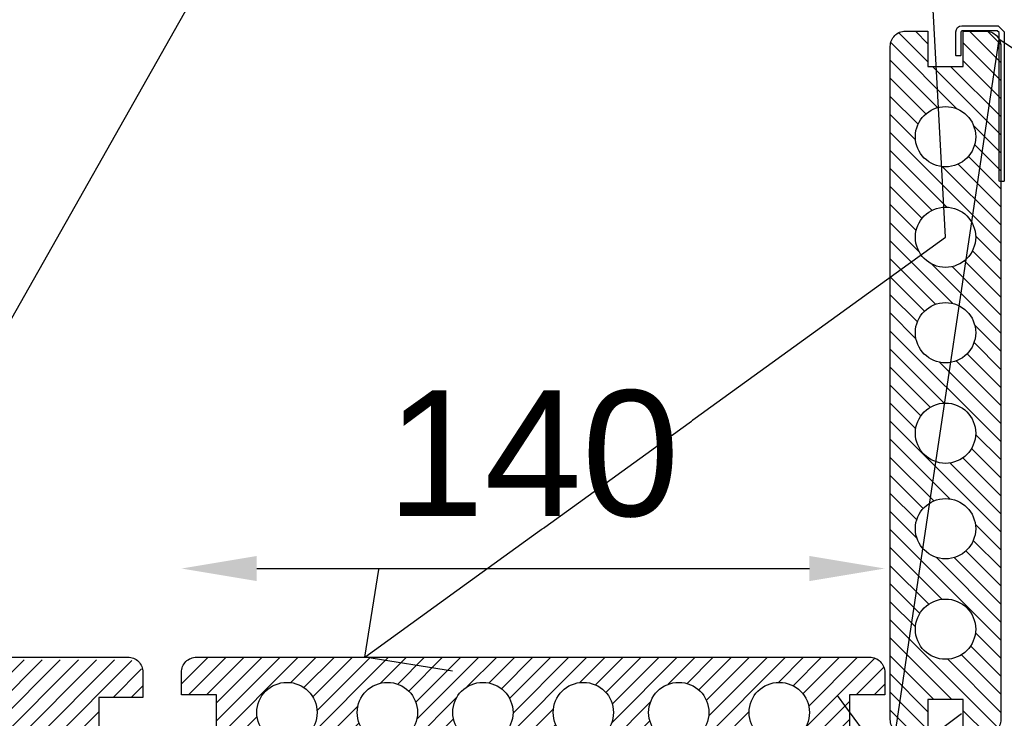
# Model space of a CAD drawing. Header units: millimetres. Extents: x -1898 to 1013, y -439 to 713.
# Tile 21 of 54: x 20 to 216, y 306 to 445. Entities that reach past the tile are written whole.
import ezdxf
from ezdxf import colors
from ezdxf.entities.mleader import LeaderData, LeaderLine
from ezdxf.math import Vec2, Vec3

# ---------------------------------------------------------------- set-up
doc = ezdxf.new("R2010")
doc.units = ezdxf.units.MM
doc.layers.add('A-ANNO-DIMS', color=7, linetype='Continuous', lineweight=9)
doc.layers.add('G-ANNO-DIMS', color=7, linetype='Continuous', lineweight=9)
doc.layers.add('ecoteak_profil', color=2, linetype='Continuous')
doc.layers.add('ecoteak_szraf', color=8, linetype='Continuous')
doc.styles.add('ID_Arial_skala 1 100', font='arial.ttf', dxfattribs={"height": 25})
doc.dimstyles.new('ID_Arial skala 1 100_strzalki', dxfattribs={"dimscale": 30.48, "dimtxt": 25, "dimasz": 0.492126, "dimexe": 0.492126, "dimexo": 0.492126, "dimgap": 0.328084, "dimtad": 1, "dimdec": 0, "dimzin": 0, "dimdsep": 46, "dimtxsty": 'ID_Arial_skala 1 100', "dimblk2": 'OBLIQUE', "dimcen": 0.09, "dimdle": 0.328084, "dimse1": 1, "dimse2": 1, "dimazin": 0, "dimtfac": 1, "dimtdec": 0, "dimtix": 1, "dimtmove": 0, "dimatfit": 3, "dimfxl": 1, "dimtvp": 1, "dimtfill": 1, "dimtolj": 1, "dimtzin": 0, "dimarcsym": 2})

# ---------------------------------------------------------------- blocks, each defined once
blk = doc.blocks.new('A$Cec00c39f')
at = {"layer": 'ecoteak_szraf'}
h = blk.add_hatch(dxfattribs=at)
h.set_pattern_fill('LINE', color=256, scale=0.8, angle=45, style=0)
h.set_pattern_definition([(45, (70, -93.1085), (-1.79605, 1.79605), [])])
h.paths.add_polyline_path([(140, -4.5), (140, 0), (133, 0), (133, 7), (140, 7), (140, 11.5, 0.414214), (137, 14.5), (70, 14.5), (3, 14.5, 0.414214), (0, 11.5), (0, 7), (7, 7), (7, 0), (0, 0), (0, -4.5, 0.414214), (3, -7.5), (70, -7.5), (137, -7.5, 0.414214)])
h.paths.add_polyline_path([(54, 3.5, -1), (66, 3.5, -1)], flags=16)
h.paths.add_polyline_path([(35, 3.5, -1), (47, 3.5, -1)], flags=16)
h.paths.add_polyline_path([(15, 3.5, -1), (27, 3.5, -1)], flags=16)
h.paths.add_polyline_path([(93, 3.5, -1), (105, 3.5, -1)], flags=16)
h.paths.add_polyline_path([(113, 3.5, -1), (125, 3.5, -1)], flags=16)
h.paths.add_polyline_path([(74, 3.5, -1), (86, 3.5, -1)], flags=16)
at = {"layer": 'ecoteak_profil'}
blk.add_lwpolyline([(70, 14.5), (137, 14.5, -0.414214), (140, 11.5), (140, 7), (133, 7), (133, 0), (140, 0), (140, -4.5, -0.414214), (137, -7.5), (70, -7.5), (3, -7.5, -0.414214), (0, -4.5), (0, 0), (7, 0), (7, 7), (0, 7), (0, 11.5, -0.414214), (3, 14.5)], format="xyb", close=True, dxfattribs=at)
for centre in [(21, 3.5), (41, 3.5), (60, 3.5), (80, 3.5), (99, 3.5), (119, 3.5)]:
    blk.add_circle(centre, 6, dxfattribs=at)
blk = doc.blocks.new('A$C2c58e557')
at = {"layer": 'ecoteak_szraf'}
h = blk.add_hatch(dxfattribs=at)
h.set_pattern_fill('LINE', color=256, scale=0.8, angle=45, style=0)
h.set_pattern_definition([(45, (-35.727, -310.0587), (-1.796051, 1.796051), [])])
edge = h.paths.add_edge_path()
edge.add_line((-129.8, -10.97), (-129.8, 4.46))
edge.add_arc((-126.8, 4.46), 3, 90, 180, ccw=False)
edge.add_line((-126.8, 7.46), (5.77, 7.46))
edge.add_arc((5.77, 4.46), 3, -0.2211, 90, ccw=False)
edge.add_line((8.77, 4.45), (8.75, 0))
edge.add_line((8.75, 0), (0, 0))
edge.add_line((0, 0), (0, -6.51))
edge.add_line((0, -6.51), (8.75, -6.51))
edge.add_line((8.75, -6.51), (8.75, -10.97))
edge.add_arc((5.75, -10.97), 3, -90, 0, ccw=False)
edge.add_line((5.75, -13.97), (-126.8, -13.97))
edge.add_arc((-126.8, -10.97), 3, 180, 270, ccw=False)
at = {"layer": 'ecoteak_profil'}
blk.add_lwpolyline([(-129.8, -10.97), (-129.8, 5.03, -0.414214), (-126.8, 8.03), (5.77, 8.03, -0.415344), (8.77, 5.02), (8.75, 0), (0, 0), (0, -6.51), (8.75, -6.51), (8.75, -10.97, -0.414214), (5.75, -13.97), (-126.8, -13.97, -0.414214)], format="xyb", close=True, dxfattribs=at)
blk = doc.blocks.new('*D163')
at = {"layer": 'A-ANNO-DIMS', "color": 0, "lineweight": -2, "transparency": 16777216}
blk.add_line((67.07, 335.77), (177.07, 335.77), dxfattribs=at)
at = {"layer": 'A-ANNO-DIMS', "color": 0, "transparency": 16777216}
for points in [[(67.07, 338.27), (67.07, 333.27), (52.07, 335.77)], [(177.07, 338.27), (177.07, 333.27), (192.07, 335.77)]]:
    blk.add_solid(points, dxfattribs=at)
at = {"layer": 'Defpoints', "color": 0, "transparency": 16777216}
for p in [(192.07, 335.77), (52.07, 310.62), (192.07, 310.62)]:
    blk.add_point(p, dxfattribs=at)
at = {"layer": 'A-ANNO-DIMS', "color": 0, "transparency": 16777216, "insert": (122.07, 358.53), "char_height": 25, "attachment_point": 5, "style": 'ID_Arial_skala 1 100', "bg_fill": 3, "box_fill_scale": 1.1, "bg_fill_color": 256, "bg_fill_true_color": 13158600, "bg_fill_transparency": 0}
blk.add_mtext('\\A1;140', dxfattribs=at)
blk = doc.blocks.new('_Oblique')
at = {"color": 0, "linetype": 'ByBlock', "lineweight": -2}
blk.add_line((-0.5, -0.5), (0.5, 0.5), dxfattribs=at)
blk = doc.blocks.new('_Open90')
at = {"color": 0, "linetype": 'ByBlock', "lineweight": -2}
for p, q in [((-0.5, 0.5), (0, 0)), ((0, 0), (-1, 0)), ((0, 0), (-0.5, -0.5))]:
    blk.add_line(p, q, dxfattribs=at)

msp = doc.modelspace()

# ---------------------------------------------------------------- linework, layer by layer
at = {"layer": 'ecoteak_profil'}
msp.add_lwpolyline([(207.22, 437.89), (207.12, 437.79), (206.32, 437.79), (206.22, 437.89), (206.22, 442.6, -0.385482), (207.41, 443.79), (214.63, 443.79), (215.82, 442.6), (215.82, 412.88), (215.72, 412.79), (214.92, 412.79), (214.82, 412.89), (214.82, 442.42), (214.45, 442.8), (207.59, 442.8, 0.446584), (207.22, 442.33)], format="xyb", close=True, dxfattribs=at)

# ---------------------------------------------------------------- block references
at = {"layer": 'ecoteak_profil', "rotation": 90}
msp.add_blockref('A$Cec00c39f', (207.67, 302.7), dxfattribs=at)
at = {"layer": 'ecoteak_profil'}
for name, p in [('A$C2c58e557', (35.61, 310.12)), ('A$Cec00c39f', (52.07, 303.62))]:
    msp.add_blockref(name, p, dxfattribs=at)

# ---------------------------------------------------------------- next in the draw order: dimensions: what is measured, and where the dimension line sits
at = {"layer": 'A-ANNO-DIMS'}
dim = msp.add_linear_dim(base=(192.07, 335.77), p1=(52.07, 310.62), p2=(192.07, 310.62), dimstyle='ID_Arial skala 1 100_strzalki', override={"dimpost": '<>'}, dxfattribs=at)
dim.commit()
dim.dimension.update_dxf_attribs({"geometry": '*D163', "text_midpoint": (122.07, 358.53)})

# ---------------------------------------------------------------- next in the draw order: leaders
at = {"layer": 'G-ANNO-DIMS'}
ml = msp.add_multileader_mtext('Standard', dxfattribs=at)
ml.set_content('DESKA\\PLD14022S', color=256, style='ID_Arial_skala 1 100')
ml.set_leader_properties()
ml.set_arrow_properties(name='OPEN90')
ml.build(insert=Vec2(0, 0))
ml.multileader.update_dxf_attribs({"text_right_attachment_type": 6, "dogleg_length": 0.36, "arrow_head_size": 25})
ctx = ml.context
ctx.base_point, ctx.char_height, ctx.arrow_head_size, ctx.landing_gap_size, ctx.plane_origin = Vec3(686.6, 699.83), 25, 25, 0.09, Vec3(149.07, 945.84)
ctx.right_attachment = 6
notes = []
notes.append((ctx, [(0, (1, 1, 0), (196.14, 699.83), (1, 0), 490.47, [(0, [(-26.15, 307.16)], 0, [])])]))
ctx.mtext.insert, ctx.mtext.width, ctx.mtext.flow_direction = Vec3(686.69, 712.54), 137.3636, 5
ml = msp.add_multileader_mtext('Standard', dxfattribs=at)
ml.set_content('DESKA\\PLD14022', color=256, style='ID_Arial_skala 1 100')
ml.set_leader_properties()
ml.set_arrow_properties(name='OPEN90')
ml.build(insert=Vec2(0, 0))
ml.multileader.update_dxf_attribs({"text_right_attachment_type": 6, "dogleg_length": 0.36, "arrow_head_size": 25})
ctx = ml.context
ctx.base_point, ctx.char_height, ctx.arrow_head_size, ctx.landing_gap_size, ctx.plane_origin = Vec3(686.6, 551.17), 25, 25, 0.09, Vec3(149.07, 797.18)
ctx.right_attachment = 6
notes.append((ctx, [(0, (1, 1, 0), (196.14, 551.17), (1, 0), 490.47, [(1, [(88.57, 318.12), (204.17, 401.7)], 0, [])])]))
ctx.mtext.insert, ctx.mtext.flow_direction = Vec3(686.69, 563.88), 5
ml = msp.add_multileader_mtext('Standard', dxfattribs=at)
ml.set_content('KLIPS STARTOWY', color=256, style='ID_Arial_skala 1 100')
ml.set_leader_properties()
ml.set_arrow_properties(name='OPEN90')
ml.build(insert=Vec2(0, 0))
ml.multileader.update_dxf_attribs({"text_right_attachment_type": 6, "dogleg_length": 0.36, "arrow_head_size": 25})
ctx = ml.context
ctx.base_point, ctx.char_height, ctx.arrow_head_size, ctx.landing_gap_size, ctx.plane_origin = Vec3(686.6, 206.18), 25, 25, 0.09, Vec3(528.06, 199.04)
ctx.right_attachment = 6
notes.append((ctx, [(0, (1, 1, 0), (575.12, 206.18), (1, 0), 111.48, [(1, [(193.16, 296.32), (214.82, 441.1)], 0, [])])]))
ctx.mtext.insert, ctx.mtext.flow_direction = Vec3(686.69, 218.89), 5
for ctx, leaders in notes:
    for number, flags, end, landing, length, lines in leaders:
        leader = LeaderData()
        leader.index, (leader.has_last_leader_line, leader.has_dogleg_vector, leader.attachment_direction) = number, flags
        leader.last_leader_point, leader.dogleg_vector, leader.dogleg_length = Vec3(end), Vec3(landing), length
        for number, points, colour, breaks in lines:
            line = LeaderLine()
            line.index, line.vertices, line.color, line.breaks = number, Vec3.list(points), colors.encode_raw_color(colour), breaks
            leader.lines.append(line)
        ctx.leaders.append(leader)

doc.saveas('drawing.dxf')
